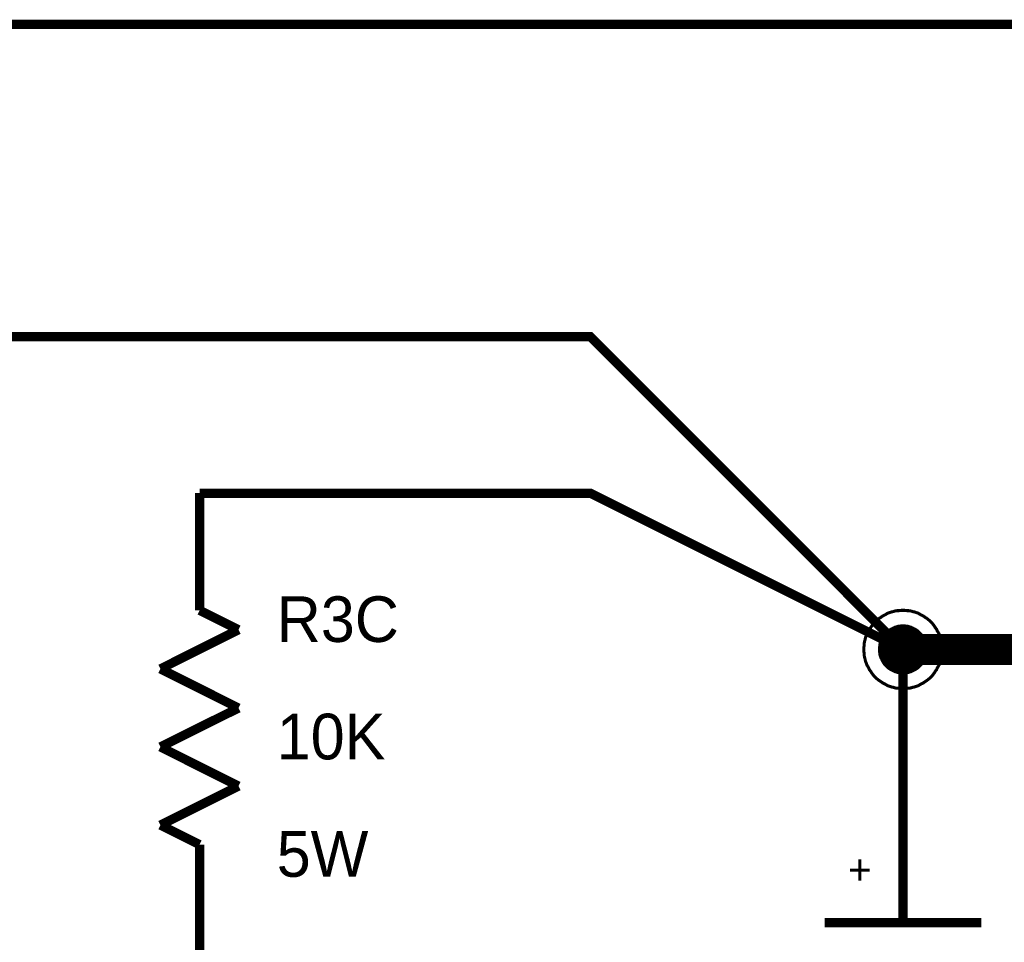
# Model space of a CAD drawing. Extents: x 0 to 22, y 0 to 17.
# Tile 20 of 56: x 6.5 to 7.7, y 12.2 to 13.4. Entities that reach past the tile are written whole.
import ezdxf

# ---------------------------------------------------------------- set-up
doc = ezdxf.new("R2010")
doc.units = 0
doc.layers.add('SHEET', color=255, linetype='CONTINUOUS')

msp = doc.modelspace()

# ---------------------------------------------------------------- linework, layer by layer
at = {"layer": 'SHEET'}
for points, const_width in [([(10.6002, 12.6999), (10.6002, 13.3998), (5.0005, 13.3998), (5.0005, 12.5997), (4.6007, 12.5997)], 0.0118), ([(6.0004, 12.7997), (6.0004, 13), (7.2006, 13), (7.6004, 12.5997)], 0.0118), ([(6.7005, 12.6498), (6.7005, 12.7999)], 0.0118), ([(7.6004, 12.5), (7.6004, 12.5997), (7.2006, 12.7997), (6.7007, 12.7997)], 0.0118), ([(6.7503, 12.625), (6.7005, 12.6498)], 0.0118), ([(7.5503, 12.5997), (7.5503, 12.6023), (7.5508, 12.6048), (7.5508, 12.6073), (7.5512, 12.6098), (7.552, 12.6123), (7.5524, 12.6148), (7.5533, 12.6169), (7.5541, 12.6194), (7.5554, 12.6215), (7.5566, 12.6235), (7.5574, 12.6256), (7.5591, 12.6277), (7.5604, 12.6298), (7.5616, 12.6315), (7.5633, 12.6336), (7.565, 12.6352), (7.5666, 12.6369), (7.5687, 12.6386), (7.5704, 12.6398), (7.5725, 12.6411), (7.5746, 12.6427), (7.5766, 12.6436), (7.5787, 12.6448), (7.5808, 12.6461), (7.5833, 12.6469), (7.5854, 12.6477), (7.5879, 12.6482), (7.5904, 12.649), (7.5929, 12.6494), (7.5954, 12.6494), (7.5979, 12.6498), (7.6004, 12.6498)], 0.0039), ([(7.5503, 12.5997), (7.5503, 12.6023), (7.5508, 12.6048), (7.5508, 12.6073), (7.5512, 12.6098), (7.552, 12.6123), (7.5524, 12.6148), (7.5533, 12.6169), (7.5541, 12.6194), (7.5554, 12.6215), (7.5566, 12.6235), (7.5574, 12.6256), (7.5591, 12.6277), (7.5604, 12.6298), (7.5616, 12.6315), (7.5633, 12.6336), (7.565, 12.6352), (7.5666, 12.6369), (7.5687, 12.6386), (7.5704, 12.6398), (7.5725, 12.6411), (7.5746, 12.6427), (7.5766, 12.6436), (7.5787, 12.6448), (7.5808, 12.6461), (7.5833, 12.6469), (7.5854, 12.6477), (7.5879, 12.6482), (7.5904, 12.649), (7.5929, 12.6494), (7.5954, 12.6494), (7.5979, 12.6498), (7.6004, 12.6498)], 0.0039), ([(7.5503, 12.5997), (7.5503, 12.6023), (7.5508, 12.6048), (7.5508, 12.6073), (7.5512, 12.6098), (7.552, 12.6123), (7.5524, 12.6148), (7.5533, 12.6169), (7.5541, 12.6194), (7.5554, 12.6215), (7.5566, 12.6235), (7.5574, 12.6256), (7.5591, 12.6277), (7.5604, 12.6298), (7.5616, 12.6315), (7.5633, 12.6336), (7.565, 12.6352), (7.5666, 12.6369), (7.5687, 12.6386), (7.5704, 12.6398), (7.5725, 12.6411), (7.5746, 12.6427), (7.5766, 12.6436), (7.5787, 12.6448), (7.5808, 12.6461), (7.5833, 12.6469), (7.5854, 12.6477), (7.5879, 12.6482), (7.5904, 12.649), (7.5929, 12.6494), (7.5954, 12.6494), (7.5979, 12.6498), (7.6004, 12.6498)], 0.0039), ([(7.5503, 12.5997), (7.5503, 12.6023), (7.5508, 12.6048), (7.5508, 12.6073), (7.5512, 12.6098), (7.552, 12.6123), (7.5524, 12.6148), (7.5533, 12.6169), (7.5541, 12.6194), (7.5554, 12.6215), (7.5566, 12.6235), (7.5574, 12.6256), (7.5591, 12.6277), (7.5604, 12.6298), (7.5616, 12.6315), (7.5633, 12.6336), (7.565, 12.6352), (7.5666, 12.6369), (7.5687, 12.6386), (7.5704, 12.6398), (7.5725, 12.6411), (7.5746, 12.6427), (7.5766, 12.6436), (7.5787, 12.6448), (7.5808, 12.6461), (7.5833, 12.6469), (7.5854, 12.6477), (7.5879, 12.6482), (7.5904, 12.649), (7.5929, 12.6494), (7.5954, 12.6494), (7.5979, 12.6498), (7.6004, 12.6498)], 0.0039), ([(7.5503, 12.5997), (7.5503, 12.6023), (7.5508, 12.6048), (7.5508, 12.6073), (7.5512, 12.6098), (7.552, 12.6123), (7.5524, 12.6148), (7.5533, 12.6169), (7.5541, 12.6194), (7.5554, 12.6215), (7.5566, 12.6235), (7.5574, 12.6256), (7.5591, 12.6277), (7.5604, 12.6298), (7.5616, 12.6315), (7.5633, 12.6336), (7.565, 12.6352), (7.5666, 12.6369), (7.5687, 12.6386), (7.5704, 12.6398), (7.5725, 12.6411), (7.5746, 12.6427), (7.5766, 12.6436), (7.5787, 12.6448), (7.5808, 12.6461), (7.5833, 12.6469), (7.5854, 12.6477), (7.5879, 12.6482), (7.5904, 12.649), (7.5929, 12.6494), (7.5954, 12.6494), (7.5979, 12.6498), (7.6004, 12.6498)], 0.0039), ([(7.5503, 12.5997), (7.5503, 12.6023), (7.5508, 12.6048), (7.5508, 12.6073), (7.5512, 12.6098), (7.552, 12.6123), (7.5524, 12.6148), (7.5533, 12.6169), (7.5541, 12.6194), (7.5554, 12.6215), (7.5566, 12.6235), (7.5574, 12.6256), (7.5591, 12.6277), (7.5604, 12.6298), (7.5616, 12.6315), (7.5633, 12.6336), (7.565, 12.6352), (7.5666, 12.6369), (7.5687, 12.6386), (7.5704, 12.6398), (7.5725, 12.6411), (7.5746, 12.6427), (7.5766, 12.6436), (7.5787, 12.6448), (7.5808, 12.6461), (7.5833, 12.6469), (7.5854, 12.6477), (7.5879, 12.6482), (7.5904, 12.649), (7.5929, 12.6494), (7.5954, 12.6494), (7.5979, 12.6498), (7.6004, 12.6498)], 0.0039), ([(7.6004, 12.6498), (7.6004, 12.6498)], 0.0039), ([(7.6004, 12.6498), (7.6029, 12.6498), (7.6054, 12.6494), (7.6079, 12.6494), (7.6104, 12.649), (7.6129, 12.6482), (7.6154, 12.6477), (7.6175, 12.6469), (7.62, 12.6461), (7.6221, 12.6448), (7.6242, 12.6436), (7.6263, 12.6427), (7.6284, 12.6411), (7.6305, 12.6398), (7.6321, 12.6386), (7.6342, 12.6369), (7.6359, 12.6352), (7.6376, 12.6336), (7.6392, 12.6315), (7.6405, 12.6298), (7.6417, 12.6277), (7.6434, 12.6256), (7.6442, 12.6235), (7.6455, 12.6215), (7.6467, 12.6194), (7.6476, 12.6169), (7.6484, 12.6148), (7.6488, 12.6123), (7.6497, 12.6098), (7.6501, 12.6073), (7.6501, 12.6048), (7.6505, 12.6023), (7.6505, 12.5997)], 0.0039), ([(7.6004, 12.6498), (7.6004, 12.6498)], 0.0039), ([(7.6004, 12.6498), (7.6029, 12.6498), (7.6054, 12.6494), (7.6079, 12.6494), (7.6104, 12.649), (7.6129, 12.6482), (7.6154, 12.6477), (7.6175, 12.6469), (7.62, 12.6461), (7.6221, 12.6448), (7.6242, 12.6436), (7.6263, 12.6427), (7.6284, 12.6411), (7.6305, 12.6398), (7.6321, 12.6386), (7.6342, 12.6369), (7.6359, 12.6352), (7.6376, 12.6336), (7.6392, 12.6315), (7.6405, 12.6298), (7.6417, 12.6277), (7.6434, 12.6256), (7.6442, 12.6235), (7.6455, 12.6215), (7.6467, 12.6194), (7.6476, 12.6169), (7.6484, 12.6148), (7.6488, 12.6123), (7.6497, 12.6098), (7.6501, 12.6073), (7.6501, 12.6048), (7.6505, 12.6023), (7.6505, 12.5997)], 0.0039), ([(7.6004, 12.6498), (7.6004, 12.6498)], 0.0039), ([(7.6004, 12.6498), (7.6029, 12.6498), (7.6054, 12.6494), (7.6079, 12.6494), (7.6104, 12.649), (7.6129, 12.6482), (7.6154, 12.6477), (7.6175, 12.6469), (7.62, 12.6461), (7.6221, 12.6448), (7.6242, 12.6436), (7.6263, 12.6427), (7.6284, 12.6411), (7.6305, 12.6398), (7.6321, 12.6386), (7.6342, 12.6369), (7.6359, 12.6352), (7.6376, 12.6336), (7.6392, 12.6315), (7.6405, 12.6298), (7.6417, 12.6277), (7.6434, 12.6256), (7.6442, 12.6235), (7.6455, 12.6215), (7.6467, 12.6194), (7.6476, 12.6169), (7.6484, 12.6148), (7.6488, 12.6123), (7.6497, 12.6098), (7.6501, 12.6073), (7.6501, 12.6048), (7.6505, 12.6023), (7.6505, 12.5997)], 0.0039), ([(7.6004, 12.6498), (7.6004, 12.6498)], 0.0039), ([(7.6004, 12.6498), (7.6029, 12.6498), (7.6054, 12.6494), (7.6079, 12.6494), (7.6104, 12.649), (7.6129, 12.6482), (7.6154, 12.6477), (7.6175, 12.6469), (7.62, 12.6461), (7.6221, 12.6448), (7.6242, 12.6436), (7.6263, 12.6427), (7.6284, 12.6411), (7.6305, 12.6398), (7.6321, 12.6386), (7.6342, 12.6369), (7.6359, 12.6352), (7.6376, 12.6336), (7.6392, 12.6315), (7.6405, 12.6298), (7.6417, 12.6277), (7.6434, 12.6256), (7.6442, 12.6235), (7.6455, 12.6215), (7.6467, 12.6194), (7.6476, 12.6169), (7.6484, 12.6148), (7.6488, 12.6123), (7.6497, 12.6098), (7.6501, 12.6073), (7.6501, 12.6048), (7.6505, 12.6023), (7.6505, 12.5997)], 0.0039), ([(7.6004, 12.6498), (7.6004, 12.6498)], 0.0039), ([(7.6004, 12.6498), (7.6029, 12.6498), (7.6054, 12.6494), (7.6079, 12.6494), (7.6104, 12.649), (7.6129, 12.6482), (7.6154, 12.6477), (7.6175, 12.6469), (7.62, 12.6461), (7.6221, 12.6448), (7.6242, 12.6436), (7.6263, 12.6427), (7.6284, 12.6411), (7.6305, 12.6398), (7.6321, 12.6386), (7.6342, 12.6369), (7.6359, 12.6352), (7.6376, 12.6336), (7.6392, 12.6315), (7.6405, 12.6298), (7.6417, 12.6277), (7.6434, 12.6256), (7.6442, 12.6235), (7.6455, 12.6215), (7.6467, 12.6194), (7.6476, 12.6169), (7.6484, 12.6148), (7.6488, 12.6123), (7.6497, 12.6098), (7.6501, 12.6073), (7.6501, 12.6048), (7.6505, 12.6023), (7.6505, 12.5997)], 0.0039), ([(7.6004, 12.6498), (7.6004, 12.6498)], 0.0039), ([(7.6004, 12.6498), (7.6029, 12.6498), (7.6054, 12.6494), (7.6079, 12.6494), (7.6104, 12.649), (7.6129, 12.6482), (7.6154, 12.6477), (7.6175, 12.6469), (7.62, 12.6461), (7.6221, 12.6448), (7.6242, 12.6436), (7.6263, 12.6427), (7.6284, 12.6411), (7.6305, 12.6398), (7.6321, 12.6386), (7.6342, 12.6369), (7.6359, 12.6352), (7.6376, 12.6336), (7.6392, 12.6315), (7.6405, 12.6298), (7.6417, 12.6277), (7.6434, 12.6256), (7.6442, 12.6235), (7.6455, 12.6215), (7.6467, 12.6194), (7.6476, 12.6169), (7.6484, 12.6148), (7.6488, 12.6123), (7.6497, 12.6098), (7.6501, 12.6073), (7.6501, 12.6048), (7.6505, 12.6023), (7.6505, 12.5997)], 0.0039), ([(6.6504, 12.5749), (6.7503, 12.625)], 0.0118), ([(7.5704, 12.5997), (7.5704, 12.6014), (7.5704, 12.6027), (7.5708, 12.6043), (7.5708, 12.606), (7.5712, 12.6073), (7.5716, 12.6085), (7.572, 12.6102), (7.5729, 12.6114), (7.5733, 12.6127), (7.5741, 12.6139), (7.5746, 12.6152), (7.5754, 12.6164), (7.5762, 12.6177), (7.5771, 12.6189), (7.5783, 12.6202), (7.5791, 12.621), (7.58, 12.6219), (7.5812, 12.6231), (7.5825, 12.624), (7.5837, 12.6248), (7.585, 12.6256), (7.5862, 12.626), (7.5875, 12.6269), (7.5887, 12.6273), (7.59, 12.6281), (7.5917, 12.6285), (7.5929, 12.629), (7.5942, 12.6294), (7.5958, 12.6294), (7.5975, 12.6298), (7.5988, 12.6298), (7.6004, 12.6298)], 0.0039), ([(7.5704, 12.5997), (7.5704, 12.6014), (7.5704, 12.6027), (7.5708, 12.6043), (7.5708, 12.606), (7.5712, 12.6073), (7.5716, 12.6085), (7.572, 12.6102), (7.5729, 12.6114), (7.5733, 12.6127), (7.5741, 12.6139), (7.5746, 12.6152), (7.5754, 12.6164), (7.5762, 12.6177), (7.5771, 12.6189), (7.5783, 12.6202), (7.5791, 12.621), (7.58, 12.6219), (7.5812, 12.6231), (7.5825, 12.624), (7.5837, 12.6248), (7.585, 12.6256), (7.5862, 12.626), (7.5875, 12.6269), (7.5887, 12.6273), (7.59, 12.6281), (7.5917, 12.6285), (7.5929, 12.629), (7.5942, 12.6294), (7.5958, 12.6294), (7.5975, 12.6298), (7.5988, 12.6298), (7.6004, 12.6298)], 0.0039), ([(7.5704, 12.5997), (7.5704, 12.6014), (7.5704, 12.6027), (7.5708, 12.6043), (7.5708, 12.606), (7.5712, 12.6073), (7.5716, 12.6085), (7.572, 12.6102), (7.5729, 12.6114), (7.5733, 12.6127), (7.5741, 12.6139), (7.5746, 12.6152), (7.5754, 12.6164), (7.5762, 12.6177), (7.5771, 12.6189), (7.5783, 12.6202), (7.5791, 12.621), (7.58, 12.6219), (7.5812, 12.6231), (7.5825, 12.624), (7.5837, 12.6248), (7.585, 12.6256), (7.5862, 12.626), (7.5875, 12.6269), (7.5887, 12.6273), (7.59, 12.6281), (7.5917, 12.6285), (7.5929, 12.629), (7.5942, 12.6294), (7.5958, 12.6294), (7.5975, 12.6298), (7.5988, 12.6298), (7.6004, 12.6298)], 0.0039), ([(7.5704, 12.5997), (7.5704, 12.6014), (7.5704, 12.6027), (7.5708, 12.6043), (7.5708, 12.606), (7.5712, 12.6073), (7.5716, 12.6085), (7.572, 12.6102), (7.5729, 12.6114), (7.5733, 12.6127), (7.5741, 12.6139), (7.5746, 12.6152), (7.5754, 12.6164), (7.5762, 12.6177), (7.5771, 12.6189), (7.5783, 12.6202), (7.5791, 12.621), (7.58, 12.6219), (7.5812, 12.6231), (7.5825, 12.624), (7.5837, 12.6248), (7.585, 12.6256), (7.5862, 12.626), (7.5875, 12.6269), (7.5887, 12.6273), (7.59, 12.6281), (7.5917, 12.6285), (7.5929, 12.629), (7.5942, 12.6294), (7.5958, 12.6294), (7.5975, 12.6298), (7.5988, 12.6298), (7.6004, 12.6298)], 0.0039), ([(7.5704, 12.5997), (7.5704, 12.6014), (7.5704, 12.6027), (7.5708, 12.6043), (7.5708, 12.606), (7.5712, 12.6073), (7.5716, 12.6085), (7.572, 12.6102), (7.5729, 12.6114), (7.5733, 12.6127), (7.5741, 12.6139), (7.5746, 12.6152), (7.5754, 12.6164), (7.5762, 12.6177), (7.5771, 12.6189), (7.5783, 12.6202), (7.5791, 12.621), (7.58, 12.6219), (7.5812, 12.6231), (7.5825, 12.624), (7.5837, 12.6248), (7.585, 12.6256), (7.5862, 12.626), (7.5875, 12.6269), (7.5887, 12.6273), (7.59, 12.6281), (7.5917, 12.6285), (7.5929, 12.629), (7.5942, 12.6294), (7.5958, 12.6294), (7.5975, 12.6298), (7.5988, 12.6298), (7.6004, 12.6298)], 0.0039), ([(7.5704, 12.5997), (7.5704, 12.6014), (7.5704, 12.6027), (7.5708, 12.6043), (7.5708, 12.606), (7.5712, 12.6073), (7.5716, 12.6085), (7.572, 12.6102), (7.5729, 12.6114), (7.5733, 12.6127), (7.5741, 12.6139), (7.5746, 12.6152), (7.5754, 12.6164), (7.5762, 12.6177), (7.5771, 12.6189), (7.5783, 12.6202), (7.5791, 12.621), (7.58, 12.6219), (7.5812, 12.6231), (7.5825, 12.624), (7.5837, 12.6248), (7.585, 12.6256), (7.5862, 12.626), (7.5875, 12.6269), (7.5887, 12.6273), (7.59, 12.6281), (7.5917, 12.6285), (7.5929, 12.629), (7.5942, 12.6294), (7.5958, 12.6294), (7.5975, 12.6298), (7.5988, 12.6298), (7.6004, 12.6298)], 0.0039), ([(7.6004, 12.6298), (7.6004, 12.6298)], 0.0039), ([(7.6004, 12.6298), (7.6021, 12.6298), (7.6033, 12.6298), (7.605, 12.6294), (7.6067, 12.6294), (7.6079, 12.629), (7.6092, 12.6285), (7.6109, 12.6281), (7.6121, 12.6273), (7.6134, 12.6269), (7.6146, 12.626), (7.6159, 12.6256), (7.6171, 12.6248), (7.6184, 12.624), (7.6196, 12.6231), (7.6209, 12.6219), (7.6217, 12.621), (7.6225, 12.6202), (7.6238, 12.6189), (7.6246, 12.6177), (7.6255, 12.6164), (7.6263, 12.6152), (7.6267, 12.6139), (7.6276, 12.6127), (7.628, 12.6114), (7.6288, 12.6102), (7.6292, 12.6085), (7.6296, 12.6073), (7.6301, 12.606), (7.6301, 12.6043), (7.6305, 12.6027), (7.6305, 12.6014), (7.6305, 12.5997)], 0.0039), ([(7.6004, 12.6298), (7.6004, 12.6298)], 0.0039), ([(7.6004, 12.6298), (7.6021, 12.6298), (7.6033, 12.6298), (7.605, 12.6294), (7.6067, 12.6294), (7.6079, 12.629), (7.6092, 12.6285), (7.6109, 12.6281), (7.6121, 12.6273), (7.6134, 12.6269), (7.6146, 12.626), (7.6159, 12.6256), (7.6171, 12.6248), (7.6184, 12.624), (7.6196, 12.6231), (7.6209, 12.6219), (7.6217, 12.621), (7.6225, 12.6202), (7.6238, 12.6189), (7.6246, 12.6177), (7.6255, 12.6164), (7.6263, 12.6152), (7.6267, 12.6139), (7.6276, 12.6127), (7.628, 12.6114), (7.6288, 12.6102), (7.6292, 12.6085), (7.6296, 12.6073), (7.6301, 12.606), (7.6301, 12.6043), (7.6305, 12.6027), (7.6305, 12.6014), (7.6305, 12.5997)], 0.0039), ([(7.6004, 12.6298), (7.6004, 12.6298)], 0.0039), ([(7.6004, 12.6298), (7.6021, 12.6298), (7.6033, 12.6298), (7.605, 12.6294), (7.6067, 12.6294), (7.6079, 12.629), (7.6092, 12.6285), (7.6109, 12.6281), (7.6121, 12.6273), (7.6134, 12.6269), (7.6146, 12.626), (7.6159, 12.6256), (7.6171, 12.6248), (7.6184, 12.624), (7.6196, 12.6231), (7.6209, 12.6219), (7.6217, 12.621), (7.6225, 12.6202), (7.6238, 12.6189), (7.6246, 12.6177), (7.6255, 12.6164), (7.6263, 12.6152), (7.6267, 12.6139), (7.6276, 12.6127), (7.628, 12.6114), (7.6288, 12.6102), (7.6292, 12.6085), (7.6296, 12.6073), (7.6301, 12.606), (7.6301, 12.6043), (7.6305, 12.6027), (7.6305, 12.6014), (7.6305, 12.5997)], 0.0039), ([(7.6004, 12.6298), (7.6004, 12.6298)], 0.0039), ([(7.6004, 12.6298), (7.6021, 12.6298), (7.6033, 12.6298), (7.605, 12.6294), (7.6067, 12.6294), (7.6079, 12.629), (7.6092, 12.6285), (7.6109, 12.6281), (7.6121, 12.6273), (7.6134, 12.6269), (7.6146, 12.626), (7.6159, 12.6256), (7.6171, 12.6248), (7.6184, 12.624), (7.6196, 12.6231), (7.6209, 12.6219), (7.6217, 12.621), (7.6225, 12.6202), (7.6238, 12.6189), (7.6246, 12.6177), (7.6255, 12.6164), (7.6263, 12.6152), (7.6267, 12.6139), (7.6276, 12.6127), (7.628, 12.6114), (7.6288, 12.6102), (7.6292, 12.6085), (7.6296, 12.6073), (7.6301, 12.606), (7.6301, 12.6043), (7.6305, 12.6027), (7.6305, 12.6014), (7.6305, 12.5997)], 0.0039), ([(7.6004, 12.6298), (7.6004, 12.6298)], 0.0039), ([(7.6004, 12.6298), (7.6021, 12.6298), (7.6033, 12.6298), (7.605, 12.6294), (7.6067, 12.6294), (7.6079, 12.629), (7.6092, 12.6285), (7.6109, 12.6281), (7.6121, 12.6273), (7.6134, 12.6269), (7.6146, 12.626), (7.6159, 12.6256), (7.6171, 12.6248), (7.6184, 12.624), (7.6196, 12.6231), (7.6209, 12.6219), (7.6217, 12.621), (7.6225, 12.6202), (7.6238, 12.6189), (7.6246, 12.6177), (7.6255, 12.6164), (7.6263, 12.6152), (7.6267, 12.6139), (7.6276, 12.6127), (7.628, 12.6114), (7.6288, 12.6102), (7.6292, 12.6085), (7.6296, 12.6073), (7.6301, 12.606), (7.6301, 12.6043), (7.6305, 12.6027), (7.6305, 12.6014), (7.6305, 12.5997)], 0.0039), ([(7.6004, 12.6298), (7.6004, 12.6298)], 0.0039), ([(7.6004, 12.6298), (7.6021, 12.6298), (7.6033, 12.6298), (7.605, 12.6294), (7.6067, 12.6294), (7.6079, 12.629), (7.6092, 12.6285), (7.6109, 12.6281), (7.6121, 12.6273), (7.6134, 12.6269), (7.6146, 12.626), (7.6159, 12.6256), (7.6171, 12.6248), (7.6184, 12.624), (7.6196, 12.6231), (7.6209, 12.6219), (7.6217, 12.621), (7.6225, 12.6202), (7.6238, 12.6189), (7.6246, 12.6177), (7.6255, 12.6164), (7.6263, 12.6152), (7.6267, 12.6139), (7.6276, 12.6127), (7.628, 12.6114), (7.6288, 12.6102), (7.6292, 12.6085), (7.6296, 12.6073), (7.6301, 12.606), (7.6301, 12.6043), (7.6305, 12.6027), (7.6305, 12.6014), (7.6305, 12.5997)], 0.0039), ([(7.6004, 12.5997), (8.5002, 12.5997), (9.4004, 12.5997), (10.3001, 12.5997), (12.6, 12.5997)], 0.04), ([(7.6004, 12.5497), (7.5979, 12.5497), (7.5954, 12.5501), (7.5929, 12.5501), (7.5904, 12.5505), (7.5879, 12.5513), (7.5854, 12.5518), (7.5833, 12.5526), (7.5808, 12.5534), (7.5787, 12.5547), (7.5766, 12.5559), (7.5746, 12.5568), (7.5725, 12.5584), (7.5704, 12.5597), (7.5687, 12.5609), (7.5666, 12.5626), (7.565, 12.5643), (7.5633, 12.5659), (7.5616, 12.568), (7.5604, 12.5697), (7.5591, 12.5718), (7.5574, 12.5739), (7.5566, 12.576), (7.5554, 12.578), (7.5541, 12.5801), (7.5533, 12.5826), (7.5524, 12.5847), (7.552, 12.5872), (7.5512, 12.5897), (7.5508, 12.5922), (7.5508, 12.5947), (7.5503, 12.5972), (7.5503, 12.5997)], 0.0039), ([(7.5503, 12.5997), (7.5503, 12.5997)], 0.0039), ([(7.6004, 12.5497), (7.5979, 12.5497), (7.5954, 12.5501), (7.5929, 12.5501), (7.5904, 12.5505), (7.5879, 12.5513), (7.5854, 12.5518), (7.5833, 12.5526), (7.5808, 12.5534), (7.5787, 12.5547), (7.5766, 12.5559), (7.5746, 12.5568), (7.5725, 12.5584), (7.5704, 12.5597), (7.5687, 12.5609), (7.5666, 12.5626), (7.565, 12.5643), (7.5633, 12.5659), (7.5616, 12.568), (7.5604, 12.5697), (7.5591, 12.5718), (7.5574, 12.5739), (7.5566, 12.576), (7.5554, 12.578), (7.5541, 12.5801), (7.5533, 12.5826), (7.5524, 12.5847), (7.552, 12.5872), (7.5512, 12.5897), (7.5508, 12.5922), (7.5508, 12.5947), (7.5503, 12.5972), (7.5503, 12.5997)], 0.0039), ([(7.5503, 12.5997), (7.5503, 12.5997)], 0.0039), ([(7.6004, 12.5497), (7.5979, 12.5497), (7.5954, 12.5501), (7.5929, 12.5501), (7.5904, 12.5505), (7.5879, 12.5513), (7.5854, 12.5518), (7.5833, 12.5526), (7.5808, 12.5534), (7.5787, 12.5547), (7.5766, 12.5559), (7.5746, 12.5568), (7.5725, 12.5584), (7.5704, 12.5597), (7.5687, 12.5609), (7.5666, 12.5626), (7.565, 12.5643), (7.5633, 12.5659), (7.5616, 12.568), (7.5604, 12.5697), (7.5591, 12.5718), (7.5574, 12.5739), (7.5566, 12.576), (7.5554, 12.578), (7.5541, 12.5801), (7.5533, 12.5826), (7.5524, 12.5847), (7.552, 12.5872), (7.5512, 12.5897), (7.5508, 12.5922), (7.5508, 12.5947), (7.5503, 12.5972), (7.5503, 12.5997)], 0.0039), ([(7.5503, 12.5997), (7.5503, 12.5997)], 0.0039), ([(7.6004, 12.5497), (7.5979, 12.5497), (7.5954, 12.5501), (7.5929, 12.5501), (7.5904, 12.5505), (7.5879, 12.5513), (7.5854, 12.5518), (7.5833, 12.5526), (7.5808, 12.5534), (7.5787, 12.5547), (7.5766, 12.5559), (7.5746, 12.5568), (7.5725, 12.5584), (7.5704, 12.5597), (7.5687, 12.5609), (7.5666, 12.5626), (7.565, 12.5643), (7.5633, 12.5659), (7.5616, 12.568), (7.5604, 12.5697), (7.5591, 12.5718), (7.5574, 12.5739), (7.5566, 12.576), (7.5554, 12.578), (7.5541, 12.5801), (7.5533, 12.5826), (7.5524, 12.5847), (7.552, 12.5872), (7.5512, 12.5897), (7.5508, 12.5922), (7.5508, 12.5947), (7.5503, 12.5972), (7.5503, 12.5997)], 0.0039), ([(7.5503, 12.5997), (7.5503, 12.5997)], 0.0039), ([(7.6004, 12.5497), (7.5979, 12.5497), (7.5954, 12.5501), (7.5929, 12.5501), (7.5904, 12.5505), (7.5879, 12.5513), (7.5854, 12.5518), (7.5833, 12.5526), (7.5808, 12.5534), (7.5787, 12.5547), (7.5766, 12.5559), (7.5746, 12.5568), (7.5725, 12.5584), (7.5704, 12.5597), (7.5687, 12.5609), (7.5666, 12.5626), (7.565, 12.5643), (7.5633, 12.5659), (7.5616, 12.568), (7.5604, 12.5697), (7.5591, 12.5718), (7.5574, 12.5739), (7.5566, 12.576), (7.5554, 12.578), (7.5541, 12.5801), (7.5533, 12.5826), (7.5524, 12.5847), (7.552, 12.5872), (7.5512, 12.5897), (7.5508, 12.5922), (7.5508, 12.5947), (7.5503, 12.5972), (7.5503, 12.5997)], 0.0039), ([(7.5503, 12.5997), (7.5503, 12.5997)], 0.0039), ([(7.6004, 12.5497), (7.5979, 12.5497), (7.5954, 12.5501), (7.5929, 12.5501), (7.5904, 12.5505), (7.5879, 12.5513), (7.5854, 12.5518), (7.5833, 12.5526), (7.5808, 12.5534), (7.5787, 12.5547), (7.5766, 12.5559), (7.5746, 12.5568), (7.5725, 12.5584), (7.5704, 12.5597), (7.5687, 12.5609), (7.5666, 12.5626), (7.565, 12.5643), (7.5633, 12.5659), (7.5616, 12.568), (7.5604, 12.5697), (7.5591, 12.5718), (7.5574, 12.5739), (7.5566, 12.576), (7.5554, 12.578), (7.5541, 12.5801), (7.5533, 12.5826), (7.5524, 12.5847), (7.552, 12.5872), (7.5512, 12.5897), (7.5508, 12.5922), (7.5508, 12.5947), (7.5503, 12.5972), (7.5503, 12.5997)], 0.0039), ([(7.5503, 12.5997), (7.5503, 12.5997)], 0.0039), ([(7.6004, 12.5697), (7.5988, 12.5697), (7.5975, 12.5697), (7.5958, 12.5701), (7.5942, 12.5701), (7.5929, 12.5705), (7.5917, 12.571), (7.59, 12.5714), (7.5887, 12.5722), (7.5875, 12.5726), (7.5862, 12.5735), (7.585, 12.5739), (7.5837, 12.5747), (7.5825, 12.5755), (7.5812, 12.5764), (7.58, 12.5776), (7.5791, 12.5785), (7.5783, 12.5793), (7.5771, 12.5806), (7.5762, 12.5818), (7.5754, 12.5831), (7.5746, 12.5843), (7.5741, 12.5856), (7.5733, 12.5868), (7.5729, 12.5881), (7.572, 12.5893), (7.5716, 12.591), (7.5712, 12.5922), (7.5708, 12.5935), (7.5708, 12.5952), (7.5704, 12.5968), (7.5704, 12.5981), (7.5704, 12.5997)], 0.0039), ([(7.5704, 12.5997), (7.5704, 12.5997)], 0.0039), ([(7.6004, 12.5697), (7.5988, 12.5697), (7.5975, 12.5697), (7.5958, 12.5701), (7.5942, 12.5701), (7.5929, 12.5705), (7.5917, 12.571), (7.59, 12.5714), (7.5887, 12.5722), (7.5875, 12.5726), (7.5862, 12.5735), (7.585, 12.5739), (7.5837, 12.5747), (7.5825, 12.5755), (7.5812, 12.5764), (7.58, 12.5776), (7.5791, 12.5785), (7.5783, 12.5793), (7.5771, 12.5806), (7.5762, 12.5818), (7.5754, 12.5831), (7.5746, 12.5843), (7.5741, 12.5856), (7.5733, 12.5868), (7.5729, 12.5881), (7.572, 12.5893), (7.5716, 12.591), (7.5712, 12.5922), (7.5708, 12.5935), (7.5708, 12.5952), (7.5704, 12.5968), (7.5704, 12.5981), (7.5704, 12.5997)], 0.0039), ([(7.5704, 12.5997), (7.5704, 12.5997)], 0.0039), ([(7.6004, 12.5697), (7.5988, 12.5697), (7.5975, 12.5697), (7.5958, 12.5701), (7.5942, 12.5701), (7.5929, 12.5705), (7.5917, 12.571), (7.59, 12.5714), (7.5887, 12.5722), (7.5875, 12.5726), (7.5862, 12.5735), (7.585, 12.5739), (7.5837, 12.5747), (7.5825, 12.5755), (7.5812, 12.5764), (7.58, 12.5776), (7.5791, 12.5785), (7.5783, 12.5793), (7.5771, 12.5806), (7.5762, 12.5818), (7.5754, 12.5831), (7.5746, 12.5843), (7.5741, 12.5856), (7.5733, 12.5868), (7.5729, 12.5881), (7.572, 12.5893), (7.5716, 12.591), (7.5712, 12.5922), (7.5708, 12.5935), (7.5708, 12.5952), (7.5704, 12.5968), (7.5704, 12.5981), (7.5704, 12.5997)], 0.0039), ([(7.5704, 12.5997), (7.5704, 12.5997)], 0.0039), ([(7.6004, 12.5697), (7.5988, 12.5697), (7.5975, 12.5697), (7.5958, 12.5701), (7.5942, 12.5701), (7.5929, 12.5705), (7.5917, 12.571), (7.59, 12.5714), (7.5887, 12.5722), (7.5875, 12.5726), (7.5862, 12.5735), (7.585, 12.5739), (7.5837, 12.5747), (7.5825, 12.5755), (7.5812, 12.5764), (7.58, 12.5776), (7.5791, 12.5785), (7.5783, 12.5793), (7.5771, 12.5806), (7.5762, 12.5818), (7.5754, 12.5831), (7.5746, 12.5843), (7.5741, 12.5856), (7.5733, 12.5868), (7.5729, 12.5881), (7.572, 12.5893), (7.5716, 12.591), (7.5712, 12.5922), (7.5708, 12.5935), (7.5708, 12.5952), (7.5704, 12.5968), (7.5704, 12.5981), (7.5704, 12.5997)], 0.0039), ([(7.5704, 12.5997), (7.5704, 12.5997)], 0.0039), ([(7.6004, 12.5697), (7.5988, 12.5697), (7.5975, 12.5697), (7.5958, 12.5701), (7.5942, 12.5701), (7.5929, 12.5705), (7.5917, 12.571), (7.59, 12.5714), (7.5887, 12.5722), (7.5875, 12.5726), (7.5862, 12.5735), (7.585, 12.5739), (7.5837, 12.5747), (7.5825, 12.5755), (7.5812, 12.5764), (7.58, 12.5776), (7.5791, 12.5785), (7.5783, 12.5793), (7.5771, 12.5806), (7.5762, 12.5818), (7.5754, 12.5831), (7.5746, 12.5843), (7.5741, 12.5856), (7.5733, 12.5868), (7.5729, 12.5881), (7.572, 12.5893), (7.5716, 12.591), (7.5712, 12.5922), (7.5708, 12.5935), (7.5708, 12.5952), (7.5704, 12.5968), (7.5704, 12.5981), (7.5704, 12.5997)], 0.0039), ([(7.5704, 12.5997), (7.5704, 12.5997)], 0.0039), ([(7.6004, 12.5697), (7.5988, 12.5697), (7.5975, 12.5697), (7.5958, 12.5701), (7.5942, 12.5701), (7.5929, 12.5705), (7.5917, 12.571), (7.59, 12.5714), (7.5887, 12.5722), (7.5875, 12.5726), (7.5862, 12.5735), (7.585, 12.5739), (7.5837, 12.5747), (7.5825, 12.5755), (7.5812, 12.5764), (7.58, 12.5776), (7.5791, 12.5785), (7.5783, 12.5793), (7.5771, 12.5806), (7.5762, 12.5818), (7.5754, 12.5831), (7.5746, 12.5843), (7.5741, 12.5856), (7.5733, 12.5868), (7.5729, 12.5881), (7.572, 12.5893), (7.5716, 12.591), (7.5712, 12.5922), (7.5708, 12.5935), (7.5708, 12.5952), (7.5704, 12.5968), (7.5704, 12.5981), (7.5704, 12.5997)], 0.0039), ([(7.5704, 12.5997), (7.5704, 12.5997)], 0.0039), ([(7.6505, 12.5997), (7.6505, 12.5972), (7.6501, 12.5947), (7.6501, 12.5922), (7.6497, 12.5897), (7.6488, 12.5872), (7.6484, 12.5847), (7.6476, 12.5826), (7.6467, 12.5801), (7.6455, 12.578), (7.6442, 12.576), (7.6434, 12.5739), (7.6417, 12.5718), (7.6405, 12.5697), (7.6392, 12.568), (7.6376, 12.5659), (7.6359, 12.5643), (7.6342, 12.5626), (7.6321, 12.5609), (7.6305, 12.5597), (7.6284, 12.5584), (7.6263, 12.5568), (7.6242, 12.5559), (7.6221, 12.5547), (7.62, 12.5534), (7.6175, 12.5526), (7.6154, 12.5518), (7.6129, 12.5513), (7.6104, 12.5505), (7.6079, 12.5501), (7.6054, 12.5501), (7.6029, 12.5497), (7.6004, 12.5497)], 0.0039), ([(7.6505, 12.5997), (7.6505, 12.5972), (7.6501, 12.5947), (7.6501, 12.5922), (7.6497, 12.5897), (7.6488, 12.5872), (7.6484, 12.5847), (7.6476, 12.5826), (7.6467, 12.5801), (7.6455, 12.578), (7.6442, 12.576), (7.6434, 12.5739), (7.6417, 12.5718), (7.6405, 12.5697), (7.6392, 12.568), (7.6376, 12.5659), (7.6359, 12.5643), (7.6342, 12.5626), (7.6321, 12.5609), (7.6305, 12.5597), (7.6284, 12.5584), (7.6263, 12.5568), (7.6242, 12.5559), (7.6221, 12.5547), (7.62, 12.5534), (7.6175, 12.5526), (7.6154, 12.5518), (7.6129, 12.5513), (7.6104, 12.5505), (7.6079, 12.5501), (7.6054, 12.5501), (7.6029, 12.5497), (7.6004, 12.5497)], 0.0039), ([(7.6505, 12.5997), (7.6505, 12.5972), (7.6501, 12.5947), (7.6501, 12.5922), (7.6497, 12.5897), (7.6488, 12.5872), (7.6484, 12.5847), (7.6476, 12.5826), (7.6467, 12.5801), (7.6455, 12.578), (7.6442, 12.576), (7.6434, 12.5739), (7.6417, 12.5718), (7.6405, 12.5697), (7.6392, 12.568), (7.6376, 12.5659), (7.6359, 12.5643), (7.6342, 12.5626), (7.6321, 12.5609), (7.6305, 12.5597), (7.6284, 12.5584), (7.6263, 12.5568), (7.6242, 12.5559), (7.6221, 12.5547), (7.62, 12.5534), (7.6175, 12.5526), (7.6154, 12.5518), (7.6129, 12.5513), (7.6104, 12.5505), (7.6079, 12.5501), (7.6054, 12.5501), (7.6029, 12.5497), (7.6004, 12.5497)], 0.0039), ([(7.6505, 12.5997), (7.6505, 12.5972), (7.6501, 12.5947), (7.6501, 12.5922), (7.6497, 12.5897), (7.6488, 12.5872), (7.6484, 12.5847), (7.6476, 12.5826), (7.6467, 12.5801), (7.6455, 12.578), (7.6442, 12.576), (7.6434, 12.5739), (7.6417, 12.5718), (7.6405, 12.5697), (7.6392, 12.568), (7.6376, 12.5659), (7.6359, 12.5643), (7.6342, 12.5626), (7.6321, 12.5609), (7.6305, 12.5597), (7.6284, 12.5584), (7.6263, 12.5568), (7.6242, 12.5559), (7.6221, 12.5547), (7.62, 12.5534), (7.6175, 12.5526), (7.6154, 12.5518), (7.6129, 12.5513), (7.6104, 12.5505), (7.6079, 12.5501), (7.6054, 12.5501), (7.6029, 12.5497), (7.6004, 12.5497)], 0.0039), ([(7.6505, 12.5997), (7.6505, 12.5972), (7.6501, 12.5947), (7.6501, 12.5922), (7.6497, 12.5897), (7.6488, 12.5872), (7.6484, 12.5847), (7.6476, 12.5826), (7.6467, 12.5801), (7.6455, 12.578), (7.6442, 12.576), (7.6434, 12.5739), (7.6417, 12.5718), (7.6405, 12.5697), (7.6392, 12.568), (7.6376, 12.5659), (7.6359, 12.5643), (7.6342, 12.5626), (7.6321, 12.5609), (7.6305, 12.5597), (7.6284, 12.5584), (7.6263, 12.5568), (7.6242, 12.5559), (7.6221, 12.5547), (7.62, 12.5534), (7.6175, 12.5526), (7.6154, 12.5518), (7.6129, 12.5513), (7.6104, 12.5505), (7.6079, 12.5501), (7.6054, 12.5501), (7.6029, 12.5497), (7.6004, 12.5497)], 0.0039), ([(7.6505, 12.5997), (7.6505, 12.5972), (7.6501, 12.5947), (7.6501, 12.5922), (7.6497, 12.5897), (7.6488, 12.5872), (7.6484, 12.5847), (7.6476, 12.5826), (7.6467, 12.5801), (7.6455, 12.578), (7.6442, 12.576), (7.6434, 12.5739), (7.6417, 12.5718), (7.6405, 12.5697), (7.6392, 12.568), (7.6376, 12.5659), (7.6359, 12.5643), (7.6342, 12.5626), (7.6321, 12.5609), (7.6305, 12.5597), (7.6284, 12.5584), (7.6263, 12.5568), (7.6242, 12.5559), (7.6221, 12.5547), (7.62, 12.5534), (7.6175, 12.5526), (7.6154, 12.5518), (7.6129, 12.5513), (7.6104, 12.5505), (7.6079, 12.5501), (7.6054, 12.5501), (7.6029, 12.5497), (7.6004, 12.5497)], 0.0039), ([(7.6305, 12.5997), (7.6305, 12.5981), (7.6305, 12.5968), (7.6301, 12.5952), (7.6301, 12.5935), (7.6296, 12.5922), (7.6292, 12.591), (7.6288, 12.5893), (7.628, 12.5881), (7.6276, 12.5868), (7.6267, 12.5856), (7.6263, 12.5843), (7.6255, 12.5831), (7.6246, 12.5818), (7.6238, 12.5806), (7.6225, 12.5793), (7.6217, 12.5785), (7.6209, 12.5776), (7.6196, 12.5764), (7.6184, 12.5755), (7.6171, 12.5747), (7.6159, 12.5739), (7.6146, 12.5735), (7.6134, 12.5726), (7.6121, 12.5722), (7.6109, 12.5714), (7.6092, 12.571), (7.6079, 12.5705), (7.6067, 12.5701), (7.605, 12.5701), (7.6033, 12.5697), (7.6021, 12.5697), (7.6004, 12.5697)], 0.0039), ([(7.6305, 12.5997), (7.6305, 12.5981), (7.6305, 12.5968), (7.6301, 12.5952), (7.6301, 12.5935), (7.6296, 12.5922), (7.6292, 12.591), (7.6288, 12.5893), (7.628, 12.5881), (7.6276, 12.5868), (7.6267, 12.5856), (7.6263, 12.5843), (7.6255, 12.5831), (7.6246, 12.5818), (7.6238, 12.5806), (7.6225, 12.5793), (7.6217, 12.5785), (7.6209, 12.5776), (7.6196, 12.5764), (7.6184, 12.5755), (7.6171, 12.5747), (7.6159, 12.5739), (7.6146, 12.5735), (7.6134, 12.5726), (7.6121, 12.5722), (7.6109, 12.5714), (7.6092, 12.571), (7.6079, 12.5705), (7.6067, 12.5701), (7.605, 12.5701), (7.6033, 12.5697), (7.6021, 12.5697), (7.6004, 12.5697)], 0.0039), ([(7.6305, 12.5997), (7.6305, 12.5981), (7.6305, 12.5968), (7.6301, 12.5952), (7.6301, 12.5935), (7.6296, 12.5922), (7.6292, 12.591), (7.6288, 12.5893), (7.628, 12.5881), (7.6276, 12.5868), (7.6267, 12.5856), (7.6263, 12.5843), (7.6255, 12.5831), (7.6246, 12.5818), (7.6238, 12.5806), (7.6225, 12.5793), (7.6217, 12.5785), (7.6209, 12.5776), (7.6196, 12.5764), (7.6184, 12.5755), (7.6171, 12.5747), (7.6159, 12.5739), (7.6146, 12.5735), (7.6134, 12.5726), (7.6121, 12.5722), (7.6109, 12.5714), (7.6092, 12.571), (7.6079, 12.5705), (7.6067, 12.5701), (7.605, 12.5701), (7.6033, 12.5697), (7.6021, 12.5697), (7.6004, 12.5697)], 0.0039), ([(7.6305, 12.5997), (7.6305, 12.5981), (7.6305, 12.5968), (7.6301, 12.5952), (7.6301, 12.5935), (7.6296, 12.5922), (7.6292, 12.591), (7.6288, 12.5893), (7.628, 12.5881), (7.6276, 12.5868), (7.6267, 12.5856), (7.6263, 12.5843), (7.6255, 12.5831), (7.6246, 12.5818), (7.6238, 12.5806), (7.6225, 12.5793), (7.6217, 12.5785), (7.6209, 12.5776), (7.6196, 12.5764), (7.6184, 12.5755), (7.6171, 12.5747), (7.6159, 12.5739), (7.6146, 12.5735), (7.6134, 12.5726), (7.6121, 12.5722), (7.6109, 12.5714), (7.6092, 12.571), (7.6079, 12.5705), (7.6067, 12.5701), (7.605, 12.5701), (7.6033, 12.5697), (7.6021, 12.5697), (7.6004, 12.5697)], 0.0039), ([(7.6305, 12.5997), (7.6305, 12.5981), (7.6305, 12.5968), (7.6301, 12.5952), (7.6301, 12.5935), (7.6296, 12.5922), (7.6292, 12.591), (7.6288, 12.5893), (7.628, 12.5881), (7.6276, 12.5868), (7.6267, 12.5856), (7.6263, 12.5843), (7.6255, 12.5831), (7.6246, 12.5818), (7.6238, 12.5806), (7.6225, 12.5793), (7.6217, 12.5785), (7.6209, 12.5776), (7.6196, 12.5764), (7.6184, 12.5755), (7.6171, 12.5747), (7.6159, 12.5739), (7.6146, 12.5735), (7.6134, 12.5726), (7.6121, 12.5722), (7.6109, 12.5714), (7.6092, 12.571), (7.6079, 12.5705), (7.6067, 12.5701), (7.605, 12.5701), (7.6033, 12.5697), (7.6021, 12.5697), (7.6004, 12.5697)], 0.0039), ([(7.6305, 12.5997), (7.6305, 12.5981), (7.6305, 12.5968), (7.6301, 12.5952), (7.6301, 12.5935), (7.6296, 12.5922), (7.6292, 12.591), (7.6288, 12.5893), (7.628, 12.5881), (7.6276, 12.5868), (7.6267, 12.5856), (7.6263, 12.5843), (7.6255, 12.5831), (7.6246, 12.5818), (7.6238, 12.5806), (7.6225, 12.5793), (7.6217, 12.5785), (7.6209, 12.5776), (7.6196, 12.5764), (7.6184, 12.5755), (7.6171, 12.5747), (7.6159, 12.5739), (7.6146, 12.5735), (7.6134, 12.5726), (7.6121, 12.5722), (7.6109, 12.5714), (7.6092, 12.571), (7.6079, 12.5705), (7.6067, 12.5701), (7.605, 12.5701), (7.6033, 12.5697), (7.6021, 12.5697), (7.6004, 12.5697)], 0.0039), ([(7.6305, 12.5997), (7.6305, 12.5997), (7.6305, 12.5997), (7.6305, 12.5997), (7.6305, 12.5997), (7.6305, 12.5997), (7.6305, 12.5997), (7.6305, 12.5997), (7.6305, 12.5997), (7.6305, 12.5997), (7.6305, 12.5997), (7.6305, 12.5997), (7.6305, 12.5997), (7.6305, 12.5997), (7.6305, 12.5997), (7.6305, 12.5997), (7.6305, 12.5997), (7.6305, 12.5997), (7.6305, 12.5997), (7.6305, 12.5997), (7.6305, 12.5997), (7.6305, 12.5997), (7.6305, 12.5997), (7.6305, 12.5997), (7.6305, 12.5997), (7.6305, 12.5997), (7.6305, 12.5997), (7.6305, 12.5997), (7.6305, 12.5997), (7.6305, 12.5997), (7.6305, 12.5997), (7.6305, 12.5997), (7.6305, 12.5997)], 0.0039), ([(7.6305, 12.5997), (7.6305, 12.5997)], 0.0039), ([(7.6305, 12.5997), (7.6305, 12.5997), (7.6305, 12.5997), (7.6305, 12.5997), (7.6305, 12.5997), (7.6305, 12.5997), (7.6305, 12.5997), (7.6305, 12.5997), (7.6305, 12.5997), (7.6305, 12.5997), (7.6305, 12.5997), (7.6305, 12.5997), (7.6305, 12.5997), (7.6305, 12.5997), (7.6305, 12.5997), (7.6305, 12.5997), (7.6305, 12.5997), (7.6305, 12.5997), (7.6305, 12.5997), (7.6305, 12.5997), (7.6305, 12.5997), (7.6305, 12.5997), (7.6305, 12.5997), (7.6305, 12.5997), (7.6305, 12.5997), (7.6305, 12.5997), (7.6305, 12.5997), (7.6305, 12.5997), (7.6305, 12.5997), (7.6305, 12.5997), (7.6305, 12.5997), (7.6305, 12.5997), (7.6305, 12.5997)], 0.0039), ([(7.6305, 12.5997), (7.6305, 12.5997)], 0.0039), ([(7.6305, 12.5997), (7.6305, 12.5997), (7.6305, 12.5997), (7.6305, 12.5997), (7.6305, 12.5997), (7.6305, 12.5997), (7.6305, 12.5997), (7.6305, 12.5997), (7.6305, 12.5997), (7.6305, 12.5997), (7.6305, 12.5997), (7.6305, 12.5997), (7.6305, 12.5997), (7.6305, 12.5997), (7.6305, 12.5997), (7.6305, 12.5997), (7.6305, 12.5997), (7.6305, 12.5997), (7.6305, 12.5997), (7.6305, 12.5997), (7.6305, 12.5997), (7.6305, 12.5997), (7.6305, 12.5997), (7.6305, 12.5997), (7.6305, 12.5997), (7.6305, 12.5997), (7.6305, 12.5997), (7.6305, 12.5997), (7.6305, 12.5997), (7.6305, 12.5997), (7.6305, 12.5997), (7.6305, 12.5997), (7.6305, 12.5997)], 0.0039), ([(7.6305, 12.5997), (7.6305, 12.5997)], 0.0039), ([(7.6305, 12.5997), (7.6305, 12.5997), (7.6305, 12.5997), (7.6305, 12.5997), (7.6305, 12.5997), (7.6305, 12.5997), (7.6305, 12.5997), (7.6305, 12.5997), (7.6305, 12.5997), (7.6305, 12.5997), (7.6305, 12.5997), (7.6305, 12.5997), (7.6305, 12.5997), (7.6305, 12.5997), (7.6305, 12.5997), (7.6305, 12.5997), (7.6305, 12.5997), (7.6305, 12.5997), (7.6305, 12.5997), (7.6305, 12.5997), (7.6305, 12.5997), (7.6305, 12.5997), (7.6305, 12.5997), (7.6305, 12.5997), (7.6305, 12.5997), (7.6305, 12.5997), (7.6305, 12.5997), (7.6305, 12.5997), (7.6305, 12.5997), (7.6305, 12.5997), (7.6305, 12.5997), (7.6305, 12.5997), (7.6305, 12.5997)], 0.0039), ([(7.6305, 12.5997), (7.6305, 12.5997)], 0.0039), ([(7.6305, 12.5997), (7.6305, 12.5997), (7.6305, 12.5997), (7.6305, 12.5997), (7.6305, 12.5997), (7.6305, 12.5997), (7.6305, 12.5997), (7.6305, 12.5997), (7.6305, 12.5997), (7.6305, 12.5997), (7.6305, 12.5997), (7.6305, 12.5997), (7.6305, 12.5997), (7.6305, 12.5997), (7.6305, 12.5997), (7.6305, 12.5997), (7.6305, 12.5997), (7.6305, 12.5997), (7.6305, 12.5997), (7.6305, 12.5997), (7.6305, 12.5997), (7.6305, 12.5997), (7.6305, 12.5997), (7.6305, 12.5997), (7.6305, 12.5997), (7.6305, 12.5997), (7.6305, 12.5997), (7.6305, 12.5997), (7.6305, 12.5997), (7.6305, 12.5997), (7.6305, 12.5997), (7.6305, 12.5997), (7.6305, 12.5997)], 0.0039), ([(7.6305, 12.5997), (7.6305, 12.5997)], 0.0039), ([(7.6305, 12.5997), (7.6305, 12.5997), (7.6305, 12.5997), (7.6305, 12.5997), (7.6305, 12.5997), (7.6305, 12.5997), (7.6305, 12.5997), (7.6305, 12.5997), (7.6305, 12.5997), (7.6305, 12.5997), (7.6305, 12.5997), (7.6305, 12.5997), (7.6305, 12.5997), (7.6305, 12.5997), (7.6305, 12.5997), (7.6305, 12.5997), (7.6305, 12.5997), (7.6305, 12.5997), (7.6305, 12.5997), (7.6305, 12.5997), (7.6305, 12.5997), (7.6305, 12.5997), (7.6305, 12.5997), (7.6305, 12.5997), (7.6305, 12.5997), (7.6305, 12.5997), (7.6305, 12.5997), (7.6305, 12.5997), (7.6305, 12.5997), (7.6305, 12.5997), (7.6305, 12.5997), (7.6305, 12.5997), (7.6305, 12.5997)], 0.0039), ([(7.6305, 12.5997), (7.6305, 12.5997)], 0.0039), ([(7.6505, 12.5997), (7.6505, 12.5997), (7.6505, 12.5997), (7.6505, 12.5997), (7.6505, 12.5997), (7.6505, 12.5997), (7.6505, 12.5997), (7.6505, 12.5997), (7.6505, 12.5997), (7.6505, 12.5997), (7.6505, 12.5997), (7.6505, 12.5997), (7.6505, 12.5997), (7.6505, 12.5997), (7.6505, 12.5997), (7.6505, 12.5997), (7.6505, 12.5997), (7.6505, 12.5997), (7.6505, 12.5997), (7.6505, 12.5997), (7.6505, 12.5997), (7.6505, 12.5997), (7.6505, 12.5997), (7.6505, 12.5997), (7.6505, 12.5997), (7.6505, 12.5997), (7.6505, 12.5997), (7.6505, 12.5997), (7.6505, 12.5997), (7.6505, 12.5997), (7.6505, 12.5997), (7.6505, 12.5997), (7.6505, 12.5997)], 0.0039), ([(7.6505, 12.5997), (7.6505, 12.5997)], 0.0039), ([(7.6505, 12.5997), (7.6505, 12.5997), (7.6505, 12.5997), (7.6505, 12.5997), (7.6505, 12.5997), (7.6505, 12.5997), (7.6505, 12.5997), (7.6505, 12.5997), (7.6505, 12.5997), (7.6505, 12.5997), (7.6505, 12.5997), (7.6505, 12.5997), (7.6505, 12.5997), (7.6505, 12.5997), (7.6505, 12.5997), (7.6505, 12.5997), (7.6505, 12.5997), (7.6505, 12.5997), (7.6505, 12.5997), (7.6505, 12.5997), (7.6505, 12.5997), (7.6505, 12.5997), (7.6505, 12.5997), (7.6505, 12.5997), (7.6505, 12.5997), (7.6505, 12.5997), (7.6505, 12.5997), (7.6505, 12.5997), (7.6505, 12.5997), (7.6505, 12.5997), (7.6505, 12.5997), (7.6505, 12.5997), (7.6505, 12.5997)], 0.0039), ([(7.6505, 12.5997), (7.6505, 12.5997)], 0.0039), ([(7.6505, 12.5997), (7.6505, 12.5997), (7.6505, 12.5997), (7.6505, 12.5997), (7.6505, 12.5997), (7.6505, 12.5997), (7.6505, 12.5997), (7.6505, 12.5997), (7.6505, 12.5997), (7.6505, 12.5997), (7.6505, 12.5997), (7.6505, 12.5997), (7.6505, 12.5997), (7.6505, 12.5997), (7.6505, 12.5997), (7.6505, 12.5997), (7.6505, 12.5997), (7.6505, 12.5997), (7.6505, 12.5997), (7.6505, 12.5997), (7.6505, 12.5997), (7.6505, 12.5997), (7.6505, 12.5997), (7.6505, 12.5997), (7.6505, 12.5997), (7.6505, 12.5997), (7.6505, 12.5997), (7.6505, 12.5997), (7.6505, 12.5997), (7.6505, 12.5997), (7.6505, 12.5997), (7.6505, 12.5997), (7.6505, 12.5997)], 0.0039), ([(7.6505, 12.5997), (7.6505, 12.5997)], 0.0039), ([(7.6505, 12.5997), (7.6505, 12.5997), (7.6505, 12.5997), (7.6505, 12.5997), (7.6505, 12.5997), (7.6505, 12.5997), (7.6505, 12.5997), (7.6505, 12.5997), (7.6505, 12.5997), (7.6505, 12.5997), (7.6505, 12.5997), (7.6505, 12.5997), (7.6505, 12.5997), (7.6505, 12.5997), (7.6505, 12.5997), (7.6505, 12.5997), (7.6505, 12.5997), (7.6505, 12.5997), (7.6505, 12.5997), (7.6505, 12.5997), (7.6505, 12.5997), (7.6505, 12.5997), (7.6505, 12.5997), (7.6505, 12.5997), (7.6505, 12.5997), (7.6505, 12.5997), (7.6505, 12.5997), (7.6505, 12.5997), (7.6505, 12.5997), (7.6505, 12.5997), (7.6505, 12.5997), (7.6505, 12.5997), (7.6505, 12.5997)], 0.0039), ([(7.6505, 12.5997), (7.6505, 12.5997)], 0.0039), ([(7.6505, 12.5997), (7.6505, 12.5997), (7.6505, 12.5997), (7.6505, 12.5997), (7.6505, 12.5997), (7.6505, 12.5997), (7.6505, 12.5997), (7.6505, 12.5997), (7.6505, 12.5997), (7.6505, 12.5997), (7.6505, 12.5997), (7.6505, 12.5997), (7.6505, 12.5997), (7.6505, 12.5997), (7.6505, 12.5997), (7.6505, 12.5997), (7.6505, 12.5997), (7.6505, 12.5997), (7.6505, 12.5997), (7.6505, 12.5997), (7.6505, 12.5997), (7.6505, 12.5997), (7.6505, 12.5997), (7.6505, 12.5997), (7.6505, 12.5997), (7.6505, 12.5997), (7.6505, 12.5997), (7.6505, 12.5997), (7.6505, 12.5997), (7.6505, 12.5997), (7.6505, 12.5997), (7.6505, 12.5997), (7.6505, 12.5997)], 0.0039), ([(7.6505, 12.5997), (7.6505, 12.5997)], 0.0039), ([(7.6505, 12.5997), (7.6505, 12.5997), (7.6505, 12.5997), (7.6505, 12.5997), (7.6505, 12.5997), (7.6505, 12.5997), (7.6505, 12.5997), (7.6505, 12.5997), (7.6505, 12.5997), (7.6505, 12.5997), (7.6505, 12.5997), (7.6505, 12.5997), (7.6505, 12.5997), (7.6505, 12.5997), (7.6505, 12.5997), (7.6505, 12.5997), (7.6505, 12.5997), (7.6505, 12.5997), (7.6505, 12.5997), (7.6505, 12.5997), (7.6505, 12.5997), (7.6505, 12.5997), (7.6505, 12.5997), (7.6505, 12.5997), (7.6505, 12.5997), (7.6505, 12.5997), (7.6505, 12.5997), (7.6505, 12.5997), (7.6505, 12.5997), (7.6505, 12.5997), (7.6505, 12.5997), (7.6505, 12.5997), (7.6505, 12.5997)], 0.0039), ([(7.6505, 12.5997), (7.6505, 12.5997)], 0.0039), ([(6.7503, 12.5248), (6.6504, 12.5749)], 0.0118), ([(6.6504, 12.475), (6.7503, 12.5248)], 0.0118), ([(7.6004, 12.25), (7.6004, 12.5)], 0.0118), ([(6.7503, 12.4249), (6.6504, 12.475)], 0.0118), ([(6.6504, 12.375), (6.7503, 12.4249)], 0.0118), ([(6.7005, 12.35), (6.6504, 12.375)], 0.0118), ([(6.7005, 12.35), (6.7005, 12.1999)], 0.0118), ([(7.5003, 12.25), (7.7006, 12.25)], 0.0118)]:
    msp.add_lwpolyline(points, dxfattribs=dict(at, const_width=const_width))
at = {"layer": 'SHEET', "const_width": 0.03}
msp.add_lwpolyline([(7.585, 12.6, 1), (7.615, 12.6, 1)], format="xyb", close=True, dxfattribs=at)

# ---------------------------------------------------------------- texts
at = {"layer": 'SHEET'}
for s, height, p in [('R3C', 0.05843, (6.7992, 12.6093)), ('10K', 0.05843, (6.7992, 12.4591)), ('5W', 0.05843, (6.7992, 12.3088)), ('+', 0.0384, (7.5303, 12.2988))]:
    msp.add_text(s, height=height, dxfattribs=at).set_placement(p)

doc.saveas('drawing.dxf')
